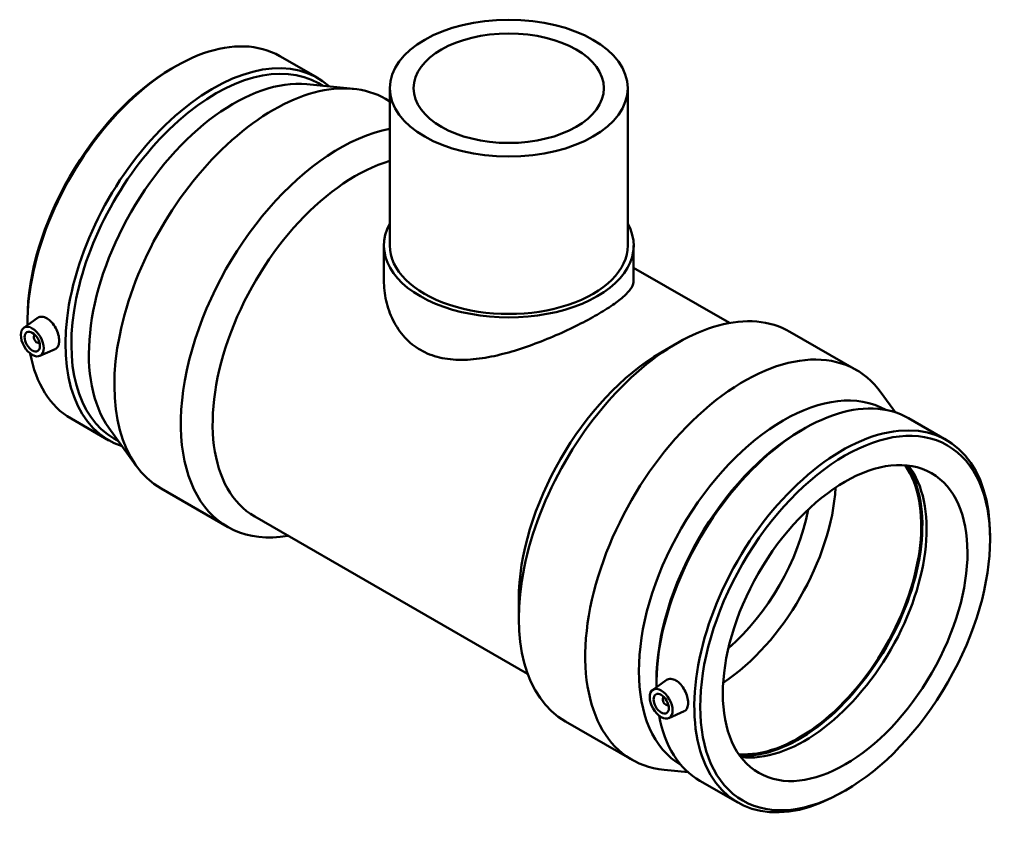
# Model space of a CAD drawing. Header units: millimetres. Extents: x -375 to 1557, y -240 to 1223.
# Tile 7 of 7: x 1101 to 1557, y 847 to 1223. Entities that reach past the tile are written whole.
import ezdxf

# ---------------------------------------------------------------- set-up
doc = ezdxf.new("R2010")
doc.units = ezdxf.units.MM
doc.layers.add('Visible (ANSI)', color=7, linetype='Continuous', lineweight=50)

msp = doc.modelspace()

# ---------------------------------------------------------------- linework, layer by layer
at = {"layer": 'Visible (ANSI)'}
for p, q in [((1221.435, 1206.383), (1238.97, 1196.285)), ((1171.542, 1200.696), (1172.904, 1201.487)), ((1233.966, 1193.394), (1255.54, 1191.259)), ((1239.373, 1193.821), (1241.39, 1192.659)), ((1272.365, 1191.558), (1272.365, 1118.796)), ((1382.365, 1191.558), (1382.365, 1118.796)), ((1270.369, 1186.604), (1272.365, 1185.455)), ((1269.615, 1118.796), (1269.615, 1102.627)), ((1385.115, 1118.796), (1385.115, 1102.627)), ((1385.115, 1108.526), (1429.499, 1082.966)), ((1103.015, 1080.708), (1109.251, 1085.25)), ((1104.778, 1084.758), (1104.778, 1083.183)), ((1108.106, 1077.31), (1108.281, 1077.41)), ((1457.399, 1078.901), (1488.158, 1061.188)), ((1110.102, 1073.844), (1110.277, 1073.944)), ((1110.486, 1067.734), (1117.578, 1070.863)), ((1397.89, 1069.385), (1405.215, 1073.637)), ((1506.172, 1041.618), (1499.627, 1050.698)), ((1124.902, 1038.751), (1142.437, 1028.653)), ((1512.292, 1038.889), (1529.827, 1028.792)), ((1142.426, 1034.433), (1155.102, 1016.844)), ((1462.398, 1033.203), (1463.761, 1033.994)), ((1144.77, 1029.542), (1146.788, 1028.38)), ((1166.571, 1006.355), (1197.33, 988.642)), ((1209.874, 993.419), (1336.08, 920.742)), ((1549.952, 982.785), (1549.952, 984.36)), ((1331.961, 954.897), (1331.961, 946.428)), ((1393.871, 913.215), (1400.108, 917.757)), ((1395.634, 917.265), (1395.634, 915.69)), ((1399.137, 909.917), (1398.963, 909.817)), ((1401.133, 906.451), (1400.959, 906.35)), ((1401.342, 900.241), (1408.435, 903.37)), ((1353.6, 898.651), (1384.36, 880.938)), ((1410.327, 875.181), (1399.189, 876.284)), ((1415.759, 871.258), (1433.294, 861.16)), ((1483.187, 866.846), (1481.825, 866.056))]:
    msp.add_line(p, q, dxfattribs=at)
for centre, major_axis, ratio in [((1327.365, 1191.558), (-55, 0), 0.5758617), ((1327.365, 1191.558), (-44, 0), 0.5758617), ((1106.983, 1074.355), (3.743, -6.499), 0.5780931), ((1106.983, 1074.355), (2.495, -4.333), 0.5780931), ((1482.928, 944.188), (-47.301, -82.14), 0.5780931), ((1482.928, 944.188), (-39.923, -69.327), 0.5780931), ((1397.84, 906.862), (3.743, -6.499), 0.5780931), ((1397.84, 906.862), (2.495, -4.333), 0.5780931)]:
    msp.add_ellipse(centre, major_axis=major_axis, ratio=ratio, dxfattribs=at)
for centre, major_axis, ratio, start_param, end_param in [((1173.169, 1122.567), (48.266, 83.816), 0.5780931, 0, 2.3693048), ((1190.704, 1112.469), (48.266, 83.816), 0.5780931, 6.1636908, 9.5442725), ((1192.071, 1111.681), (47.301, 82.14), 0.5780931, 0, 3.1415927), ((1171.801, 1123.354), (-47.301, -82.14), 0.5780931, 3.9289245, 5.4958534), ((1200.18, 1107.012), (47.301, 82.14), 0.5780931, 0.255136, 2.8864567), ((1218.47, 1096.479), (51.899, 90.125), 0.5780931, 0, 3.1415927), ((1249.229, 1078.766), (-51.899, -90.125), 0.5780931, 3.6050234, 6.7342121), ((1256.583, 1074.532), (-46.709, -81.112), 0.5780931, 3.6842949, 6.2831853), ((1327.365, 1118.796), (57.75, 0), 0.5758617, 2.831748, 6.5930299), ((1327.365, 1118.796), (-55, 0), 0.5758617, 0, 3.1415927), ((1405.5, 988.776), (51.899, 90.125), 0.5780931, 0, 3.1415927), ((1109.104, 1075.577), (0.998, -1.733), 0.5780931, 2.9593736, 6.4654043), ((1111.226, 1076.798), (-2.495, 4.333), 0.5780931, 1.0101133, 1.1664938), ((1111.226, 1076.798), (-2.495, 4.333), 0.5780931, 1.9750988, 2.1314794), ((1436.259, 971.063), (51.899, 90.125), 0.5780931, 6.0280493, 9.679914), ((1173.169, 1122.567), (-48.266, -83.816), 0.5780931, 5.6869968, 6.2831853), ((1398.146, 993.011), (-46.709, -81.112), 0.5780931, 3.9289245, 5.4958534), ((1454.549, 960.53), (47.301, 82.14), 0.5780931, 0.0035292, 3.1380635), ((1464.025, 955.073), (48.266, 83.816), 0.5780931, 0, 2.3693048), ((1481.56, 944.976), (48.266, 83.816), 0.5780931, 5.4958534, 10.2121098), ((1462.658, 955.861), (-47.301, -82.14), 0.5780931, 3.9289245, 5.4958534), ((1461.532, 956.509), (-39.923, -69.327), 0.5780931, 0.2702075, 2.8713851), ((1461.532, 956.509), (-40.297, -69.976), 0.5780931, 0.2857953, 2.8557974), ((1464.025, 955.073), (-39.923, -69.327), 0.5780931, 0.238069, 2.9035237), ((1422.117, 979.207), (39.923, 69.327), 0.5780931, 4.0028682, 5.4219098), ((1416.46, 982.465), (35.93, 62.394), 0.5780931, 4.1724536, 5.2523244), ((1399.961, 908.084), (0.998, -1.733), 0.5780931, 2.9593736, 6.4654043), ((1402.082, 909.305), (2.495, -4.333), 0.5780931, 4.1517059, 4.3080865), ((1402.082, 909.305), (2.495, -4.333), 0.5780931, 5.1166915, 5.273072), ((1464.025, 955.073), (-48.266, -83.816), 0.5780931, 5.6869968, 6.2831853)]:
    msp.add_ellipse(centre, major_axis=major_axis, ratio=ratio, start_param=start_param, end_param=end_param, dxfattribs=at)
for points, knots in [([(1385.115, 1102.627), (1385.115, 1101.583), (1384.786, 1100.476), (1383.374, 1098.11), (1382.291, 1096.85), (1379.386, 1094.177), (1377.562, 1092.76), (1373.289, 1089.822), (1370.841, 1088.299), (1365.559, 1085.257), (1362.59, 1083.661), (1356.177, 1080.446), (1352.733, 1078.828), (1345.612, 1075.728), (1341.927, 1074.243), (1334.57, 1071.559), (1330.897, 1070.361), (1323.805, 1068.373), (1320.123, 1067.51), (1312.773, 1066.285), (1309.103, 1065.926), (1302.009, 1065.913), (1298.577, 1066.262), (1292.168, 1067.777), (1289.19, 1068.945), (1283.869, 1072.009), (1281.418, 1073.967), (1277.153, 1078.6), (1275.337, 1081.272), (1272.444, 1087.037), (1271.363, 1090.131), (1269.948, 1096.404), (1269.615, 1099.58), (1269.615, 1102.627)], [4.5152152, 4.5152152, 4.5152152, 4.5152152, 5.6356564, 5.6356564, 6.7560977, 6.7560977, 7.876539, 7.876539, 8.9969802, 8.9969802, 10.1174215, 10.1174215, 11.2378628, 11.2378628, 12.358304, 12.358304, 13.4787453, 13.4787453, 14.6075491, 14.6075491, 15.7363529, 15.7363529, 16.8651567, 16.8651567, 17.9939604, 17.9939604, 19.1227642, 19.1227642, 20.251568, 20.251568, 21.3803718, 21.3803718, 22.5091756, 22.5091756, 22.5091756, 22.5091756]), ([(1109.252, 1085.25), (1109.336, 1085.312), (1109.423, 1085.369), (1110.064, 1085.745), (1110.76, 1085.911), (1112.257, 1085.802), (1113.06, 1085.528), (1113.8, 1085.102)], [4.34357342, 4.34357342, 4.34357342, 4.34357342, 4.39376761, 4.39376761, 4.70776414, 4.70776414, 5.02176067, 5.02176067, 5.02176067, 5.02176067]), ([(1113.8, 1085.102), (1114.54, 1084.676), (1115.315, 1084.042), (1116.717, 1082.48), (1117.343, 1081.554), (1118.321, 1079.705), (1118.738, 1078.659), (1119.289, 1076.609), (1119.422, 1075.604), (1119.422, 1073.894), (1119.289, 1073.075), (1118.738, 1071.768), (1118.321, 1071.281), (1117.751, 1070.946), (1117.666, 1070.902), (1117.578, 1070.864)], [0, 0, 0, 0, 0.3139965, 0.3139965, 0.6279931, 0.6279931, 0.9417166, 0.9417166, 1.2554402, 1.2554402, 1.5691637, 1.5691637, 1.8828873, 1.8828873, 1.9350402, 1.9350402, 1.9350402, 1.9350402]), ([(1400.108, 917.757), (1400.193, 917.819), (1400.279, 917.876), (1400.921, 918.252), (1401.616, 918.418), (1403.114, 918.309), (1403.916, 918.035), (1405.397, 917.182), (1406.172, 916.548), (1407.573, 914.987), (1408.2, 914.061), (1409.178, 912.211), (1409.595, 911.166), (1410.145, 909.115), (1410.279, 908.111), (1410.279, 906.401), (1410.145, 905.581), (1409.595, 904.275), (1409.178, 903.788), (1408.608, 903.452), (1408.523, 903.409), (1408.434, 903.37)], [1.8326931, 1.8326931, 1.8326931, 1.8326931, 1.8828873, 1.8828873, 2.1968838, 2.1968838, 2.5108803, 2.5108803, 2.8248769, 2.8248769, 3.1388734, 3.1388734, 3.4525969, 3.4525969, 3.7663205, 3.7663205, 4.0800441, 4.0800441, 4.3937676, 4.3937676, 4.4459206, 4.4459206, 4.4459206, 4.4459206])]:
    msp.add_open_spline(points, degree=3, knots=knots, dxfattribs=at)

doc.saveas('drawing.dxf')
